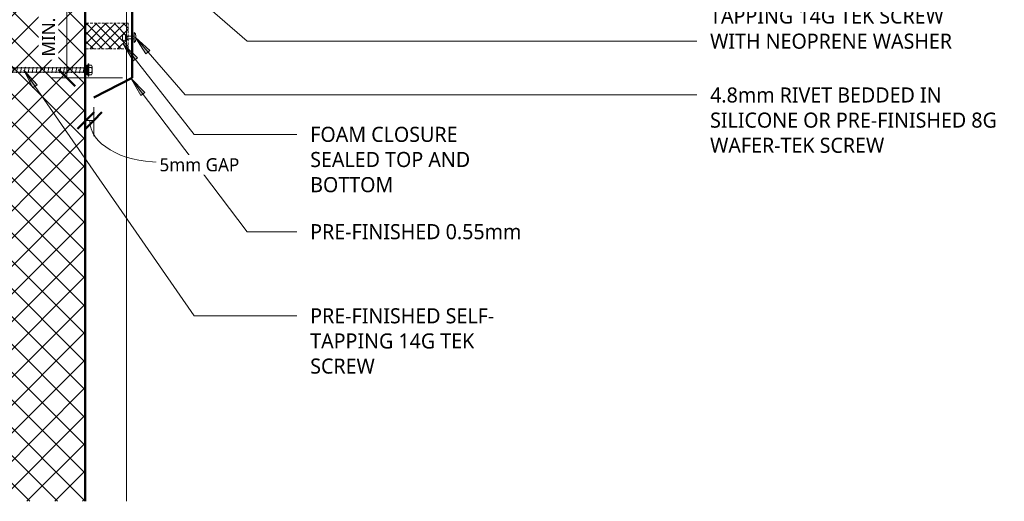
# Model space of a CAD drawing. Header units: millimetres. Extents: x -419 to 983, y -280 to 671.
# Tile 2 of 3: x 232 to 983, y -109 to 259. Entities that reach past the tile are written whole.
import ezdxf

# ---------------------------------------------------------------- set-up
doc = ezdxf.new("R2010")
doc.units = ezdxf.units.MM
doc.linetypes.add('Dash Short', pattern=[3, 2, -1])
for name, color, linetype, lineweight in [('A-ANNO-DIMS', 211, 'Continuous', 9), ('A-ANNO-DIMS-5', 211, 'Continuous', 9), ('A-DETL', 90, 'Continuous', 13), ('A-DETL-GENF', 92, 'Continuous', 13), ('G-ANNO-TEXT', 231, 'Continuous', 9)]:
    doc.layers.add(name, color=color, linetype=linetype, lineweight=lineweight)
doc.styles.add('Yu Gothic', font='Yu Gothic.ttf', dxfattribs={"height": 11.5})
doc.styles.add('Yu Gothic_1', font='Yu Gothic.ttf', dxfattribs={"height": 10})
doc.dimstyles.new('Diagonal', dxfattribs={"dimscale": 304.8, "dimtxt": 11.609035, "dimasz": 0.04101, "dimexe": 0.03937, "dimexo": 0.024606, "dimgap": 0.024606, "dimtad": 1, "dimdec": 0, "dimzin": 0, "dimdsep": 46, "dimtxsty": 'Yu Gothic_1', "dimblk1": 'OBLIQUE', "dimblk2": 'OBLIQUE', "dimsah": 1, "dimcen": 0.09, "dimazin": 0, "dimtfac": 1, "dimtdec": 4, "dimtix": 1, "dimtmove": 2, "dimatfit": 3, "dimfxl": 1, "dimtvp": 1, "dimtfill": 1, "dimtolj": 1, "dimtzin": 0, "dimarcsym": 2})
doc.dimstyles.new('Diagonal_1', dxfattribs={"dimscale": 304.8, "dimtxt": 11.609035, "dimasz": 0.04101, "dimexe": 0.03937, "dimexo": 0.024606, "dimgap": 0.024606, "dimtad": 1, "dimdec": 0, "dimzin": 0, "dimdsep": 46, "dimtxsty": 'Yu Gothic_1', "dimblk1": 'OBLIQUE', "dimblk2": 'OBLIQUE', "dimsah": 1, "dimcen": 0.09, "dimazin": 0, "dimtfac": 1, "dimtdec": 4, "dimtix": 1, "dimtmove": 1, "dimatfit": 3, "dimfxl": 1, "dimtvp": 1, "dimtfill": 1, "dimtolj": 1, "dimtzin": 0, "dimarcsym": 2})

# ---------------------------------------------------------------- blocks, each defined once
blk = doc.blocks.new('Foam Closure - Foam Closure-4638336-01 GUTTER DETAIL')
at = {"layer": 'A-DETL-GENF'}
h = blk.add_hatch(dxfattribs=at)
h.set_pattern_fill('FP_1', color=256, style=0, pattern_type=2)
h.set_pattern_definition([(315, (-236.205, 314.45), (3.535534, 3.535534), []), (45, (-236.205, 314.45), (-3.535534, 3.535534), [])])
h.paths.add_polyline_path([(0, 0), (19.58, 0), (19.58, 32.26), (0, 32.26)])
at = {"layer": 'A-DETL-GENF', "linetype": 'Dash Short'}
for p, q in [((0, 32.26), (0, 0)), ((19.58, 0), (19.58, 32.26)), ((0, 0), (19.58, 0))]:
    blk.add_line(p, q, dxfattribs=at)
blk = doc.blocks.new('Thermospan Insulated Panel2 - 75mm-4142599-01 GUTTER DETAIL')
at = {"layer": 'A-DETL-GENF'}
for points in [[(271.18, 107), (271.18, 106), (693.6, 106), (693.6, 107), (347.71, 107)], [(271.18, 31), (693.6, 31), (693.6, 32), (271.18, 32), (271.18, 31.37)]]:
    blk.add_hatch(color=256, dxfattribs=at).paths.add_polyline_path(points)
h = blk.add_hatch(dxfattribs=at)
h.set_pattern_fill('FP_4', color=256, style=0, pattern_type=2)
h.set_pattern_definition([(315, (380.062, 313.186), (10.6066, 10.6066), []), (45, (380.062, 313.186), (-10.6066, 10.6066), [])])
h.paths.add_polyline_path([(271.18, 106), (271.18, 32), (693.6, 32), (693.6, 106), (347.71, 106)])
at = {"layer": 'A-DETL-GENF', "lineweight": 25}
for p, q in [((693.6, 107), (271.18, 107)), ((271.18, 106), (693.6, 106)), ((271.18, 31), (693.6, 31))]:
    blk.add_line(p, q, dxfattribs=at)
at = {"layer": 'A-DETL-GENF'}
for p, q in [((693.6, 107), (693.6, 0)), ((271.18, 32), (693.6, 32)), ((271.18, 0), (693.6, 0))]:
    blk.add_line(p, q, dxfattribs=at)
blk = doc.blocks.new('TEK Screw - TEK Screw-4782678-01 GUTTER DETAIL')
at = {"layer": 'A-DETL-GENF'}
blk.add_hatch(color=256, dxfattribs=at).paths.add_polyline_path([(-3.67, -1), (3.67, -1), (3.67, 0), (-3.67, 0)])
for p, q in [((-2.17, 107.67), (-1.6, 108)), ((2.17, 106.91), (-2.17, 107.67)), ((-1.28, 106.72), (-1.6, 106.41)), ((-1.6, 0), (-1.6, 106.41)), ((-1.28, 109.95), (0, 111.47)), ((-1.28, 109.95), (-0.56, 107.07)), ((-1.28, 109.95), (-1.28, 106.72)), ((1.28, 109.95), (0, 111.47)), ((0, 111.47), (1.28, 106.72)), ((1.28, 109.95), (1.28, 106.72)), ((1.28, 106.72), (1.6, 106.41)), ((1.6, 106.58), (2.17, 106.91)), ((1.6, 106.41), (1.6, 0)), ((-2.17, 104.67), (-1.6, 105)), ((2.17, 103.91), (-2.17, 104.67)), ((-2.17, 101.67), (-1.6, 102)), ((2.17, 100.91), (-2.17, 101.67)), ((-2.17, 98.67), (-1.6, 99)), ((2.17, 97.91), (-2.17, 98.67)), ((1.6, 103.58), (2.17, 103.91)), ((1.6, 100.58), (2.17, 100.91)), ((1.6, 97.58), (2.17, 97.91)), ((-2.17, 95.67), (-1.6, 96)), ((2.17, 94.91), (-2.17, 95.67)), ((-2.17, 92.67), (-1.6, 93)), ((2.17, 91.91), (-2.17, 92.67)), ((1.6, 94.58), (2.17, 94.91)), ((1.6, 91.58), (2.17, 91.91)), ((-2.17, 89.67), (-1.6, 90)), ((2.17, 88.91), (-2.17, 89.67)), ((-2.17, 86.67), (-1.6, 87)), ((2.17, 85.91), (-2.17, 86.67)), ((-2.17, 83.67), (-1.6, 84)), ((2.17, 82.91), (-2.17, 83.67)), ((1.6, 88.58), (2.17, 88.91)), ((1.6, 85.58), (2.17, 85.91)), ((1.6, 82.58), (2.17, 82.91)), ((-2.17, 80.67), (-1.6, 81)), ((2.17, 79.91), (-2.17, 80.67)), ((-2.17, 77.67), (-1.6, 78)), ((2.17, 76.91), (-2.17, 77.67)), ((1.6, 79.58), (2.17, 79.91)), ((1.6, 76.58), (2.17, 76.91)), ((-2.17, 74.67), (-1.6, 75)), ((2.17, 73.91), (-2.17, 74.67)), ((-2.17, 71.67), (-1.6, 72)), ((2.17, 70.91), (-2.17, 71.67)), ((-2.17, 68.67), (-1.6, 69)), ((2.17, 67.91), (-2.17, 68.67)), ((1.6, 73.58), (2.17, 73.91)), ((1.6, 70.58), (2.17, 70.91)), ((1.6, 67.58), (2.17, 67.91)), ((-2.17, 65.67), (-1.6, 66)), ((2.17, 64.91), (-2.17, 65.67)), ((-2.17, 62.67), (-1.6, 63)), ((2.17, 61.91), (-2.17, 62.67)), ((1.6, 64.58), (2.17, 64.91)), ((1.6, 61.58), (2.17, 61.91)), ((-2.17, 59.67), (-1.6, 60)), ((2.17, 58.91), (-2.17, 59.67)), ((-2.17, 56.67), (-1.6, 57)), ((2.17, 55.91), (-2.17, 56.67)), ((-2.17, 53.67), (-1.6, 54)), ((2.17, 52.91), (-2.17, 53.67)), ((1.6, 58.58), (2.17, 58.91)), ((1.6, 55.58), (2.17, 55.91)), ((1.6, 52.58), (2.17, 52.91)), ((-2.17, 50.67), (-1.6, 51)), ((2.17, 49.91), (-2.17, 50.67)), ((-2.17, 47.67), (-1.6, 48)), ((2.17, 46.91), (-2.17, 47.67)), ((1.6, 49.58), (2.17, 49.91)), ((1.6, 46.58), (2.17, 46.91)), ((-2.17, 44.67), (-1.6, 45)), ((2.17, 43.91), (-2.17, 44.67)), ((-2.17, 41.67), (-1.6, 42)), ((2.17, 40.91), (-2.17, 41.67)), ((-2.17, 38.67), (-1.6, 39)), ((2.17, 37.91), (-2.17, 38.67)), ((1.6, 43.58), (2.17, 43.91)), ((1.6, 40.58), (2.17, 40.91)), ((1.6, 37.58), (2.17, 37.91)), ((-2.17, 35.67), (-1.6, 36)), ((2.17, 34.91), (-2.17, 35.67)), ((-2.17, 32.67), (-1.6, 33)), ((2.17, 31.91), (-2.17, 32.67)), ((1.6, 34.58), (2.17, 34.91)), ((1.6, 31.58), (2.17, 31.91)), ((-2.17, 29.67), (-1.6, 30)), ((2.17, 28.91), (-2.17, 29.67)), ((-2.17, 26.67), (-1.6, 27)), ((2.17, 25.91), (-2.17, 26.67)), ((-2.17, 23.67), (-1.6, 24)), ((2.17, 22.91), (-2.17, 23.67)), ((1.6, 28.58), (2.17, 28.91)), ((1.6, 25.58), (2.17, 25.91)), ((1.6, 22.58), (2.17, 22.91)), ((-2.17, 20.67), (-1.6, 21)), ((2.17, 19.91), (-2.17, 20.67)), ((-2.17, 17.67), (-1.6, 18)), ((2.17, 16.91), (-2.17, 17.67)), ((1.6, 19.58), (2.17, 19.91)), ((1.6, 16.58), (2.17, 16.91)), ((-2.17, 14.67), (-1.6, 15)), ((2.17, 13.91), (-2.17, 14.67)), ((-2.17, 11.67), (-1.6, 12)), ((2.17, 10.91), (-2.17, 11.67)), ((-2.17, 8.67), (-1.6, 9)), ((2.17, 7.91), (-2.17, 8.67)), ((1.6, 13.58), (2.17, 13.91)), ((1.6, 10.58), (2.17, 10.91)), ((1.6, 7.58), (2.17, 7.91)), ((-2.17, 5.67), (-1.6, 6)), ((2.17, 4.91), (-2.17, 5.67)), ((-2.17, 2.67), (-1.6, 3)), ((2.17, 1.91), (-2.17, 2.67)), ((1.6, 4.58), (2.17, 4.91)), ((1.6, 1.58), (2.17, 1.91)), ((-4.79, -1.5), (-4.79, -1)), ((-3.67, -1), (-4.79, -1)), ((4.79, -1.5), (-4.79, -1.5)), ((3.67, 0), (-3.67, 0)), ((-3.67, 0), (-3.67, -1)), ((-3.67, -1), (3.67, -1)), ((-3.67, -1.5), (-3.67, -3.47)), ((-2.76, -3.97), (2.76, -3.97)), ((-1.85, -1.5), (-1.85, -3.47)), ((1.85, -1.5), (1.85, -3.47)), ((3.67, -1), (3.67, 0)), ((4.79, -1), (3.67, -1)), ((3.67, -1.5), (3.67, -3.47)), ((4.79, -1), (4.79, -1.5))]:
    blk.add_line(p, q, dxfattribs=at)
for centre, radius, start, end in [((0.49, 107.61), 1.18, 207.06377, 311.76062), ((-2.76, -2.9), 1.08, 212.38007, 327.61993), ((0, -0.31), 3.67, 239.72736, 300.27264), ((2.76, -2.9), 1.08, 212.38007, 327.61993)]:
    blk.add_arc(centre, radius, start, end, dxfattribs=at)
blk = doc.blocks.new('Pop Rivets6 - Rivet 2-4638432-01 GUTTER DETAIL')
at = {"layer": 'A-DETL-GENF'}
for p, q in [((-1.24, 9.07), (1.17, 9.07)), ((1.17, 6.57), (-1.24, 6.57)), ((-1, 6.57), (-1, 0)), ((1, 6.57), (1, 0)), ((3.77, 0), (-3.77, 0)), ((-1.5, -1.16), (1.5, -1.16))]:
    blk.add_line(p, q, dxfattribs=at)
for centre, radius, start, end in [((-1.24, 7.82), 1.25, 90, 270), ((1.17, 7.82), 1.25, 270, 90), ((-1.5, 1.65), 2.8, 216, 270), ((1.5, 1.65), 2.8, 270, 324)]:
    blk.add_arc(centre, radius, start, end, dxfattribs=at)
blk = doc.blocks.new('DIMBLOCK2-01 GUTTER DETAIL')
at = {"layer": 'A-ANNO-DIMS-5', "lineweight": 50}
for p, q in [((282.19, 181.63), (288.44, 187.88)), ((288.2, 181.63), (294.45, 187.88)), ((282.19, 181.63), (275.94, 175.38)), ((288.2, 181.63), (281.95, 175.38))]:
    blk.add_line(p, q, dxfattribs=at)
at = {"layer": 'A-ANNO-DIMS-5'}
for p, q in [((288.2, 181.63), (288.2, 191.71)), ((282.19, 181.63), (282.19, 182.96)), ((282.19, 181.63), (288.2, 181.63)), ((282.19, 181.63), (282.19, 169.63)), ((288.2, 181.63), (288.2, 169.63))]:
    blk.add_line(p, q, dxfattribs=at)
blk.add_ellipse((338.37, 181.63), major_axis=(53.18, 0), ratio=0.597318, start_param=3.141593, end_param=4.712389, dxfattribs=at)
at = {"layer": 'A-ANNO-DIMS-5', "color": 0, "insert": (338.37, 152.86), "char_height": 10, "width": 73.5467, "attachment_point": 1, "line_spacing_factor": 1.024327, "style": 'Yu Gothic_1', "bg_fill": 3, "box_fill_scale": 1.25, "bg_fill_color": 256, "bg_fill_true_color": 13158600, "bg_fill_transparency": 0}
blk.add_mtext('5mm GAP', dxfattribs=at)
blk = doc.blocks.new('_Oblique')
at = {"color": 0, "linetype": 'ByBlock', "lineweight": -2}
blk.add_line((-0.5, -0.5), (0.5, 0.5), dxfattribs=at)
blk = doc.blocks.new('DIMBLOCK3-01 GUTTER DETAIL')
at = {"layer": 'A-ANNO-DIMS-5', "lineweight": 50}
for p, q in [((267.73, 313.53), (261.48, 319.78)), ((267.73, 313.53), (273.98, 307.28)), ((267.73, 214.17), (261.48, 220.42)), ((267.73, 214.17), (273.98, 207.92))]:
    blk.add_line(p, q, dxfattribs=at)
at = {"layer": 'A-ANNO-DIMS-5'}
for p, q in [((267.73, 313.53), (266.39, 313.53)), ((267.73, 214.17), (267.73, 313.53)), ((267.73, 313.53), (279.73, 313.53)), ((267.73, 214.17), (255.73, 214.17)), ((267.73, 214.17), (310.06, 214.17))]:
    blk.add_line(p, q, dxfattribs=at)
at = {"layer": 'A-ANNO-DIMS-5', "color": 0, "insert": (248.7, 230.42), "char_height": 10, "width": 93.8283, "attachment_point": 1, "rotation": 90, "line_spacing_factor": 1.024327, "style": 'Yu Gothic_1', "bg_fill": 3, "box_fill_scale": 1.25, "bg_fill_color": 256, "bg_fill_true_color": 13158600, "bg_fill_transparency": 0}
blk.add_mtext('MIN. 125mm', dxfattribs=at)

msp = doc.modelspace()

# ---------------------------------------------------------------- hatches: boundary and pattern name
at = {"layer": 'G-ANNO-TEXT'}
for points in [[(310.71, 240.08), (318.4, 227.05), (321.51, 229.49)], [(316.58, 213.88), (324.07, 200.73), (327.22, 203.11)]]:
    msp.add_hatch(color=7, dxfattribs=at).paths.add_polyline_path(points)

# ---------------------------------------------------------------- linework, layer by layer
at = {"layer": 'A-DETL', "lineweight": 50}
for q in [(317.56, 311.55), (288.2, 199.21)]:
    msp.add_line((317.56, 214.17), q, dxfattribs=at)
at = {"layer": 'G-ANNO-TEXT', "color": 7}
for p, q in [((341.27, 297.74), (405.32, 242.14)), ((405.32, 242.14), (748.16, 242.14)), ((310.71, 240.08), (318.4, 227.05)), ((321.51, 229.49), (310.71, 240.08)), ((310.71, 240.08), (364.76, 171.05)), ((328.06, 232.52), (331.04, 235.12)), ((318.4, 227.05), (321.51, 229.49)), ((234.96, 219.94), (241.88, 206.48)), ((316.58, 213.88), (324.07, 200.73)), ((327.22, 203.11), (316.58, 213.88)), ((316.58, 213.88), (405.32, 96.81)), ((324.07, 200.73), (327.22, 203.11)), ((364.76, 171.05), (443.16, 171.05)), ((405.32, 96.81), (443.16, 96.81)), ((364.76, 32.64), (443.16, 32.64))]:
    msp.add_line(p, q, dxfattribs=at)

# ---------------------------------------------------------------- block references
at = {"layer": 'A-DETL-GENF'}
for name, p, rotation in [('Thermospan Insulated Panel2 - 75mm-4142599-01 GUTTER DETAIL', (313.19, -380.06), 90.00000000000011), ('Pop Rivets6 - Rivet 2-4638432-01 GUTTER DETAIL', (319.11, 244.99), 90.00000000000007), ('TEK Screw - TEK Screw-4782678-01 GUTTER DETAIL', (282.94, 220.14), 89.99999999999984)]:
    msp.add_blockref(name, p, dxfattribs=dict(at, rotation=rotation))
at = {"layer": 'A-DETL-GENF', "linetype": 'Dash Short', "rotation": 89.99999999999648}
msp.add_blockref('Foam Closure - Foam Closure-4638336-01 GUTTER DETAIL', (314.45, 236.21), dxfattribs=at)

# ---------------------------------------------------------------- texts
at = {"layer": 'G-ANNO-TEXT', "color": 7, "char_height": 11.5, "attachment_point": 1, "style": 'Yu Gothic', "bg_fill": 3, "box_fill_scale": 1.25, "bg_fill_color": 256, "bg_fill_true_color": 13158600, "bg_fill_transparency": 0}
for s, insert, width in [('TAPPING 14G TEK SCREW ', (758.32, 267.08), 231.6877), ('WITH NEOPRENE WASHER', (758.32, 247.89), 232.0885), ('4.8mm RIVET BEDDED IN ', (758.32, 206.84), 222.8691), ('SILICONE OR PRE-FINISHED 8G ', (758.32, 187.66), 280.1898), ('FOAM CLOSURE ', (453.32, 176.8), 146.7088), ('WAFER-TEK SCREW', (758.32, 168.48), 174.367), ('SEALED TOP AND ', (453.32, 157.62), 160.7383), ('BOTTOM', (453.32, 138.44), 77.7637), ('PRE-FINISHED 0.55mm ', (453.32, 102.56), 204.4303), ('PRE-FINISHED SELF-', (453.32, 38.39), 185.1898), ('TAPPING 14G TEK ', (453.32, 19.21), 162.7426), ('SCREW', (453.32, 0.02), 63.7342)]:
    msp.add_mtext(s, dxfattribs=dict(at, insert=insert, width=width))

# ---------------------------------------------------------------- next in the draw order: dimensions: what is measured, and where the dimension line sits
at = {"layer": 'A-ANNO-DIMS'}
dim = msp.add_linear_dim(base=(267.73, 313.53), p1=(317.56, 214.17), p2=(258.89, 313.53), angle=90, text='MIN. 125mm', dimstyle='Diagonal', override={"dimpost": '<>', "dimfxl": 115.391752}, dxfattribs=at)
dim.commit()
dim.dimension.update_dxf_attribs({"geometry": 'DIMBLOCK3-01 GUTTER DETAIL', "text_midpoint": (255.36, 277.33), "dimtype": 160, "text_rotation": 90})
dim = msp.add_linear_dim(base=(288.2, 181.63), p1=(282.19, 190.46), p2=(288.2, 199.21), text='5mm GAP', dimstyle='Diagonal_1', override={"dimpost": '<>', "dimfxl": 10.612558}, dxfattribs=at)
dim.commit()
dim.dimension.update_dxf_attribs({"geometry": 'DIMBLOCK2-01 GUTTER DETAIL', "text_midpoint": (375.14, 146.2), "dimtype": 160})

# ---------------------------------------------------------------- next in the draw order: hatches: boundary and pattern name
at = {"layer": 'G-ANNO-TEXT'}
for points in [[(319.7, 245.13), (328.06, 232.52), (331.04, 235.12)], [(234.96, 219.94), (241.88, 206.48), (245.13, 208.73)]]:
    msp.add_hatch(color=7, dxfattribs=at).paths.add_polyline_path(points)

# ---------------------------------------------------------------- next in the draw order: linework, layer by layer
at = {"layer": 'G-ANNO-TEXT', "color": 7}
for p, q in [((319.7, 245.13), (328.06, 232.52)), ((331.04, 235.12), (319.7, 245.13)), ((319.7, 245.13), (358.05, 201.09)), ((245.13, 208.73), (234.96, 219.94)), ((234.96, 219.94), (364.76, 32.64)), ((241.88, 206.48), (245.13, 208.73)), ((358.05, 201.09), (748.16, 201.09))]:
    msp.add_line(p, q, dxfattribs=at)

doc.saveas('drawing.dxf')
